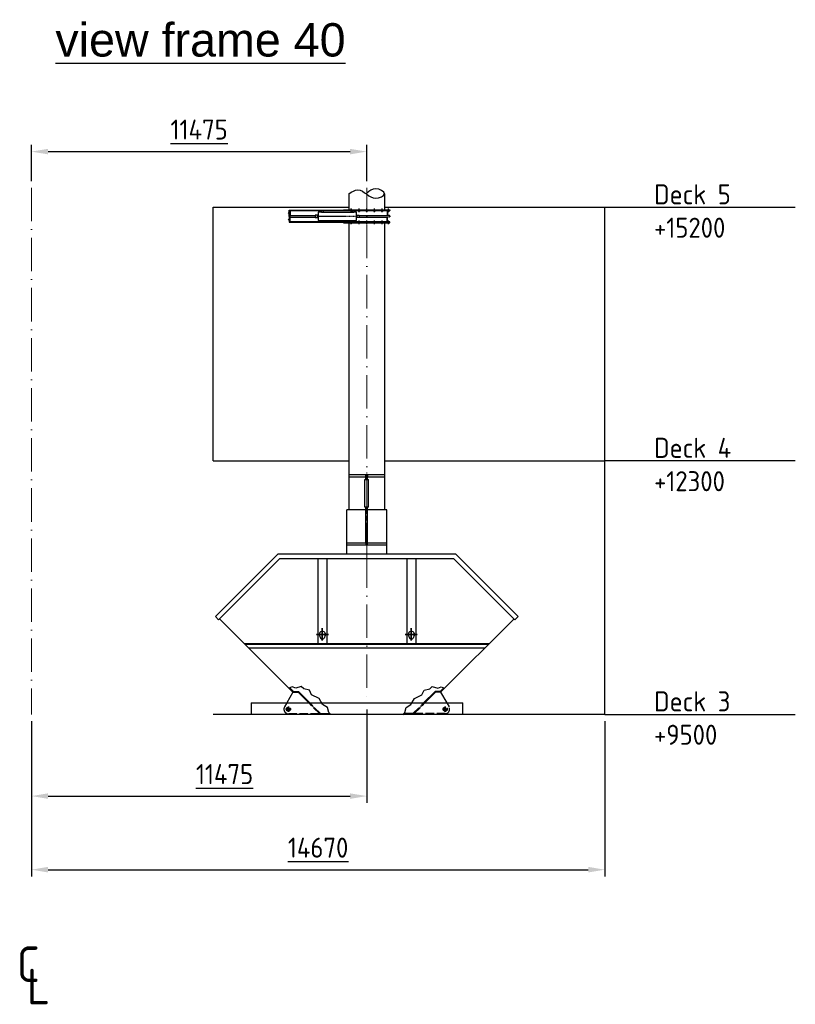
# Model space of a CAD drawing. Header units: millimetres. Extents: x 0 to 62175, y 0 to 44550.
# Tile 36 of 38: x 29130 to 37844, y 25193 to 36254. Entities that reach past the tile are written whole.
import ezdxf

# ---------------------------------------------------------------- set-up
doc = ezdxf.new("R2010")
doc.units = ezdxf.units.MM
for name, pattern in [('AM_DIN_F_W050', [6.25, 4.75, -1.5]), ('Amconstr', [9999, 9999, 0]), ('GEN7', [15, 10, -2.5, 0, -2.5]), ('GEN7A', [7.5, 5, -1.25, 0, -1.25]), ('MITTE', [2, 1.25, -0.25, 0.25, -0.25]), ('VERDECKT', [9.525, 6.35, -3.175])]:
    doc.linetypes.add(name, pattern=pattern)
for name, color, linetype, lineweight in [('0.25', 1, 'Continuous', 25), ('AM_5', 3, 'Continuous', 25), ('AM_CL', 1, 'Amconstr', 25), ('Mittellinie', 4, 'MITTE', 35), ('Schraffur', 1, 'Continuous', 25)]:
    doc.layers.add(name, color=color, linetype=linetype, lineweight=lineweight)
for name, color, linetype in [('0N', 7, 'Continuous'), ('7', 4, 'GEN7'), ('7A', 4, 'GEN7A'), ('7AN', 4, 'GEN7A'), ('_-0', 7, 'Continuous'), ('Verdecktekanten', 6, 'VERDECKT')]:
    doc.layers.add(name, color=color, linetype=linetype)
doc.styles.get("Standard").update_dxf_attribs({"font": 'ISOCP.SHX'})
doc.dimstyles.new('AM_ISO', dxfattribs={"dimscale": 75, "dimtxt": 3.5, "dimasz": 2.5, "dimexe": 1, "dimexo": 1, "dimgap": 1.5, "dimtad": 1, "dimdsep": 46, "dimtxsty": 'Standard', "dimcen": 0, "dimclrd": 256, "dimclre": 256, "dimclrt": 2, "dimadec": 0, "dimazin": 2, "dimtp": 0.1, "dimtm": 0.1, "dimtfac": 0.71, "dimtdec": 3, "dimtmove": 0, "dimatfit": 3, "dimfxl": 0, "dimtzin": 0, "dimlwd": -1, "dimlwe": -1, "dimarcsym": 0})

# ---------------------------------------------------------------- blocks, each defined once
blk = doc.blocks.new('*D189')
at = {"layer": 'AM_5'}
for p, q in [((29262, 34440), (29262, 34847)), ((33029, 34440), (33029, 34847)), ((29449, 34772), (32842, 34772))]:
    blk.add_line(p, q, dxfattribs=at)
for points in [[(29449, 34803), (29449, 34741), (29262, 34772)], [(32842, 34803), (32842, 34741), (33029, 34772)]]:
    blk.add_solid(points, dxfattribs=at)
at = {"layer": 'Defpoints', "color": 0}
for p in [(33029, 34772), (29262, 34365), (33029, 34365)]:
    blk.add_point(p, dxfattribs=at)
at = {"layer": 'AM_5', "color": 2, "insert": (31146, 35020), "char_height": 225, "attachment_point": 5}
blk.add_mtext('{\\L11475}', dxfattribs=at)
blk = doc.blocks.new('*U82')
at = {"layer": '0N'}
for p, q in [((1, 9), (0, 8)), ((0, 8), (0, -8)), ((1, 9), (8, 9)), ((1, 5), (8, 5)), ((8, 9), (8, 8)), ((8, 8), (8, -8)), ((1, -9), (0, -8)), ((1, -5), (8, -5)), ((1, -9), (8, -9)), ((8, -9), (8, -8))]:
    blk.add_line(p, q, dxfattribs=at)
for centre, radius, start, end in [((4, 7), 4.08, 154.4385, 214.4385), ((15, 0), 15.3, 162.383, 197.617), ((4, 7), 4.08, 325.5615, 25.5615), ((-7, 0), 15.3, 342.383, 17.617), ((4, -7), 4.08, 145.5615, 205.5615), ((4, -7), 4.08, 334.4385, 34.4385)]:
    blk.add_arc(centre, radius, start, end, dxfattribs=at)
at = {"layer": '7AN'}
blk.add_line((-15, 0), (23, 0), dxfattribs=at)
blk = doc.blocks.new('*U84')
at = {"layer": '0N'}
for p, q in [((1, 9), (0, 8)), ((0, 8), (0, -8)), ((1, 9), (8, 9)), ((1, 5), (8, 5)), ((8, 9), (8, 8)), ((8, 8), (8, -8)), ((1, -9), (0, -8)), ((1, -5), (8, -5)), ((1, -9), (8, -9)), ((8, -9), (8, -8))]:
    blk.add_line(p, q, dxfattribs=at)
for centre, radius, start, end in [((4, 7), 4.08, 154.4385, 214.4385), ((15, 0), 15.3, 162.383, 197.617), ((4, 7), 4.08, 325.5615, 25.5615), ((-7, 0), 15.3, 342.383, 17.617), ((4, -7), 4.08, 145.5615, 205.5615), ((4, -7), 4.08, 334.4385, 34.4385)]:
    blk.add_arc(centre, radius, start, end, dxfattribs=at)
at = {"layer": '7AN'}
blk.add_line((-15, 0), (23, 0), dxfattribs=at)
blk = doc.blocks.new('*U86')
at = {"layer": '0N'}
for p, q in [((1, 9), (0, 8)), ((0, 8), (0, -8)), ((1, 9), (8, 9)), ((1, 5), (8, 5)), ((8, 9), (8, 8)), ((8, 8), (8, -8)), ((1, -9), (0, -8)), ((1, -5), (8, -5)), ((1, -9), (8, -9)), ((8, -9), (8, -8))]:
    blk.add_line(p, q, dxfattribs=at)
for centre, radius, start, end in [((4, 7), 4.08, 154.4385, 214.4385), ((15, 0), 15.3, 162.383, 197.617), ((4, 7), 4.08, 325.5615, 25.5615), ((-7, 0), 15.3, 342.383, 17.617), ((4, -7), 4.08, 145.5615, 205.5615), ((4, -7), 4.08, 334.4385, 34.4385)]:
    blk.add_arc(centre, radius, start, end, dxfattribs=at)
at = {"layer": '7AN'}
blk.add_line((-15, 0), (23, 0), dxfattribs=at)
blk = doc.blocks.new('*U88')
at = {"layer": '0N'}
for p, q in [((1, 9), (0, 8)), ((0, 8), (0, -8)), ((1, 9), (8, 9)), ((1, 5), (8, 5)), ((8, 9), (8, 8)), ((8, 8), (8, -8)), ((1, -9), (0, -8)), ((1, -5), (8, -5)), ((1, -9), (8, -9)), ((8, -9), (8, -8))]:
    blk.add_line(p, q, dxfattribs=at)
for centre, radius, start, end in [((4, 7), 4.08, 154.4385, 214.4385), ((15, 0), 15.3, 162.383, 197.617), ((4, 7), 4.08, 325.5615, 25.5615), ((-7, 0), 15.3, 342.383, 17.617), ((4, -7), 4.08, 145.5615, 205.5615), ((4, -7), 4.08, 334.4385, 34.4385)]:
    blk.add_arc(centre, radius, start, end, dxfattribs=at)
at = {"layer": '7AN'}
blk.add_line((-15, 0), (23, 0), dxfattribs=at)
blk = doc.blocks.new('*U76')
at = {"layer": '0N'}
for p, q in [((1, 9), (0, 8)), ((0, 8), (0, -8)), ((1, 9), (8, 9)), ((1, 5), (8, 5)), ((8, 9), (8, 8)), ((8, 8), (8, -8)), ((1, -9), (0, -8)), ((1, -5), (8, -5)), ((1, -9), (8, -9)), ((8, -9), (8, -8))]:
    blk.add_line(p, q, dxfattribs=at)
for centre, radius, start, end in [((4, 7), 4.08, 154.4385, 214.4385), ((15, 0), 15.3, 162.383, 197.617), ((4, 7), 4.08, 325.5615, 25.5615), ((-7, 0), 15.3, 342.383, 17.617), ((4, -7), 4.08, 145.5615, 205.5615), ((4, -7), 4.08, 334.4385, 34.4385)]:
    blk.add_arc(centre, radius, start, end, dxfattribs=at)
at = {"layer": '7AN'}
blk.add_line((-15, 0), (23, 0), dxfattribs=at)
blk = doc.blocks.new('*U74')
at = {"layer": '0N'}
for p, q in [((1, 9), (0, 8)), ((0, 8), (0, -8)), ((1, 9), (8, 9)), ((1, 5), (8, 5)), ((8, 9), (8, 8)), ((8, 8), (8, -8)), ((1, -9), (0, -8)), ((1, -5), (8, -5)), ((1, -9), (8, -9)), ((8, -9), (8, -8))]:
    blk.add_line(p, q, dxfattribs=at)
for centre, radius, start, end in [((4, 7), 4.08, 154.4385, 214.4385), ((15, 0), 15.3, 162.383, 197.617), ((4, 7), 4.08, 325.5615, 25.5615), ((-7, 0), 15.3, 342.383, 17.617), ((4, -7), 4.08, 145.5615, 205.5615), ((4, -7), 4.08, 334.4385, 34.4385)]:
    blk.add_arc(centre, radius, start, end, dxfattribs=at)
at = {"layer": '7AN'}
blk.add_line((-15, 0), (23, 0), dxfattribs=at)
blk = doc.blocks.new('*U72')
at = {"layer": '0N'}
for p, q in [((1, 9), (0, 8)), ((0, 8), (0, -8)), ((1, 9), (8, 9)), ((1, 5), (8, 5)), ((8, 9), (8, 8)), ((8, 8), (8, -8)), ((1, -9), (0, -8)), ((1, -5), (8, -5)), ((1, -9), (8, -9)), ((8, -9), (8, -8))]:
    blk.add_line(p, q, dxfattribs=at)
for centre, radius, start, end in [((4, 7), 4.08, 154.4385, 214.4385), ((15, 0), 15.3, 162.383, 197.617), ((4, 7), 4.08, 325.5615, 25.5615), ((-7, 0), 15.3, 342.383, 17.617), ((4, -7), 4.08, 145.5615, 205.5615), ((4, -7), 4.08, 334.4385, 34.4385)]:
    blk.add_arc(centre, radius, start, end, dxfattribs=at)
at = {"layer": '7AN'}
blk.add_line((-15, 0), (23, 0), dxfattribs=at)
blk = doc.blocks.new('*U70')
at = {"layer": '0N'}
for p, q in [((1, 9), (0, 8)), ((0, 8), (0, -8)), ((1, 9), (8, 9)), ((1, 5), (8, 5)), ((8, 9), (8, 8)), ((8, 8), (8, -8)), ((1, -9), (0, -8)), ((1, -5), (8, -5)), ((1, -9), (8, -9)), ((8, -9), (8, -8))]:
    blk.add_line(p, q, dxfattribs=at)
for centre, radius, start, end in [((4, 7), 4.08, 154.4385, 214.4385), ((15, 0), 15.3, 162.383, 197.617), ((4, 7), 4.08, 325.5615, 25.5615), ((-7, 0), 15.3, 342.383, 17.617), ((4, -7), 4.08, 145.5615, 205.5615), ((4, -7), 4.08, 334.4385, 34.4385)]:
    blk.add_arc(centre, radius, start, end, dxfattribs=at)
at = {"layer": '7AN'}
blk.add_line((-15, 0), (23, 0), dxfattribs=at)
blk = doc.blocks.new('*U94')
at = {"layer": '0N'}
for p, q in [((1, 9), (0, 8)), ((0, 8), (0, -8)), ((1, 9), (8, 9)), ((1, 5), (8, 5)), ((8, 9), (8, 8)), ((8, 8), (8, -8)), ((1, -9), (0, -8)), ((1, -5), (8, -5)), ((1, -9), (8, -9)), ((8, -9), (8, -8))]:
    blk.add_line(p, q, dxfattribs=at)
for centre, radius, start, end in [((4, 7), 4.08, 154.4385, 214.4385), ((15, 0), 15.3, 162.383, 197.617), ((4, 7), 4.08, 325.5615, 25.5615), ((-7, 0), 15.3, 342.383, 17.617), ((4, -7), 4.08, 145.5615, 205.5615), ((4, -7), 4.08, 334.4385, 34.4385)]:
    blk.add_arc(centre, radius, start, end, dxfattribs=at)
at = {"layer": '7AN'}
blk.add_line((-15, 0), (23, 0), dxfattribs=at)
blk = doc.blocks.new('*U96')
at = {"layer": '0N'}
for p, q in [((1, 9), (0, 8)), ((0, 8), (0, -8)), ((1, 9), (8, 9)), ((1, 5), (8, 5)), ((8, 9), (8, 8)), ((8, 8), (8, -8)), ((1, -9), (0, -8)), ((1, -5), (8, -5)), ((1, -9), (8, -9)), ((8, -9), (8, -8))]:
    blk.add_line(p, q, dxfattribs=at)
for centre, radius, start, end in [((4, 7), 4.08, 154.4385, 214.4385), ((15, 0), 15.3, 162.383, 197.617), ((4, 7), 4.08, 325.5615, 25.5615), ((-7, 0), 15.3, 342.383, 17.617), ((4, -7), 4.08, 145.5615, 205.5615), ((4, -7), 4.08, 334.4385, 34.4385)]:
    blk.add_arc(centre, radius, start, end, dxfattribs=at)
at = {"layer": '7AN'}
blk.add_line((-15, 0), (23, 0), dxfattribs=at)
blk = doc.blocks.new('*U78')
at = {"layer": '0N'}
for p, q in [((1, 9), (0, 8)), ((0, 8), (0, -8)), ((1, 9), (8, 9)), ((1, 5), (8, 5)), ((8, 9), (8, 8)), ((8, 8), (8, -8)), ((1, -9), (0, -8)), ((1, -5), (8, -5)), ((1, -9), (8, -9)), ((8, -9), (8, -8))]:
    blk.add_line(p, q, dxfattribs=at)
for centre, radius, start, end in [((4, 7), 4.08, 154.4385, 214.4385), ((15, 0), 15.3, 162.383, 197.617), ((4, 7), 4.08, 325.5615, 25.5615), ((-7, 0), 15.3, 342.383, 17.617), ((4, -7), 4.08, 145.5615, 205.5615), ((4, -7), 4.08, 334.4385, 34.4385)]:
    blk.add_arc(centre, radius, start, end, dxfattribs=at)
at = {"layer": '7AN'}
blk.add_line((-15, 0), (23, 0), dxfattribs=at)
blk = doc.blocks.new('*U66')
at = {"layer": '0N'}
for p, q in [((1, 9), (0, 8)), ((0, 8), (0, -8)), ((1, 9), (8, 9)), ((1, 5), (8, 5)), ((8, 9), (8, 8)), ((8, 8), (8, -8)), ((1, -9), (0, -8)), ((1, -5), (8, -5)), ((1, -9), (8, -9)), ((8, -9), (8, -8))]:
    blk.add_line(p, q, dxfattribs=at)
for centre, radius, start, end in [((4, 7), 4.08, 154.4385, 214.4385), ((15, 0), 15.3, 162.383, 197.617), ((4, 7), 4.08, 325.5615, 25.5615), ((-7, 0), 15.3, 342.383, 17.617), ((4, -7), 4.08, 145.5615, 205.5615), ((4, -7), 4.08, 334.4385, 34.4385)]:
    blk.add_arc(centre, radius, start, end, dxfattribs=at)
at = {"layer": '7AN'}
blk.add_line((-15, 0), (23, 0), dxfattribs=at)
blk = doc.blocks.new('*U106')
at = {"layer": '0N'}
for p, q in [((1, 9), (0, 8)), ((0, 8), (0, -8)), ((1, 9), (8, 9)), ((1, 5), (8, 5)), ((8, 9), (8, 8)), ((8, 8), (8, -8)), ((1, -9), (0, -8)), ((1, -5), (8, -5)), ((1, -9), (8, -9)), ((8, -9), (8, -8))]:
    blk.add_line(p, q, dxfattribs=at)
for centre, radius, start, end in [((4, 7), 4.08, 154.4385, 214.4385), ((15, 0), 15.3, 162.383, 197.617), ((4, 7), 4.08, 325.5615, 25.5615), ((-7, 0), 15.3, 342.383, 17.617), ((4, -7), 4.08, 145.5615, 205.5615), ((4, -7), 4.08, 334.4385, 34.4385)]:
    blk.add_arc(centre, radius, start, end, dxfattribs=at)
at = {"layer": '7AN'}
blk.add_line((-15, 0), (23, 0), dxfattribs=at)
blk = doc.blocks.new('*U108')
at = {"layer": '0N'}
for p, q in [((1, 9), (0, 8)), ((0, 8), (0, -8)), ((1, 9), (8, 9)), ((1, 5), (8, 5)), ((8, 9), (8, 8)), ((8, 8), (8, -8)), ((1, -9), (0, -8)), ((1, -5), (8, -5)), ((1, -9), (8, -9)), ((8, -9), (8, -8))]:
    blk.add_line(p, q, dxfattribs=at)
for centre, radius, start, end in [((4, 7), 4.08, 154.4385, 214.4385), ((15, 0), 15.3, 162.383, 197.617), ((4, 7), 4.08, 325.5615, 25.5615), ((-7, 0), 15.3, 342.383, 17.617), ((4, -7), 4.08, 145.5615, 205.5615), ((4, -7), 4.08, 334.4385, 34.4385)]:
    blk.add_arc(centre, radius, start, end, dxfattribs=at)
at = {"layer": '7AN'}
blk.add_line((-15, 0), (23, 0), dxfattribs=at)
blk = doc.blocks.new('*U104')
at = {"layer": '0N'}
for p, q in [((1, 9), (0, 8)), ((0, 8), (0, -8)), ((1, 9), (8, 9)), ((1, 5), (8, 5)), ((8, 9), (8, 8)), ((8, 8), (8, -8)), ((1, -9), (0, -8)), ((1, -5), (8, -5)), ((1, -9), (8, -9)), ((8, -9), (8, -8))]:
    blk.add_line(p, q, dxfattribs=at)
for centre, radius, start, end in [((4, 7), 4.08, 154.4385, 214.4385), ((15, 0), 15.3, 162.383, 197.617), ((4, 7), 4.08, 325.5615, 25.5615), ((-7, 0), 15.3, 342.383, 17.617), ((4, -7), 4.08, 145.5615, 205.5615), ((4, -7), 4.08, 334.4385, 34.4385)]:
    blk.add_arc(centre, radius, start, end, dxfattribs=at)
at = {"layer": '7AN'}
blk.add_line((-15, 0), (23, 0), dxfattribs=at)
blk = doc.blocks.new('*U102')
at = {"layer": '0N'}
for p, q in [((1, 9), (0, 8)), ((0, 8), (0, -8)), ((1, 9), (8, 9)), ((1, 5), (8, 5)), ((8, 9), (8, 8)), ((8, 8), (8, -8)), ((1, -9), (0, -8)), ((1, -5), (8, -5)), ((1, -9), (8, -9)), ((8, -9), (8, -8))]:
    blk.add_line(p, q, dxfattribs=at)
for centre, radius, start, end in [((4, 7), 4.08, 154.4385, 214.4385), ((15, 0), 15.3, 162.383, 197.617), ((4, 7), 4.08, 325.5615, 25.5615), ((-7, 0), 15.3, 342.383, 17.617), ((4, -7), 4.08, 145.5615, 205.5615), ((4, -7), 4.08, 334.4385, 34.4385)]:
    blk.add_arc(centre, radius, start, end, dxfattribs=at)
at = {"layer": '7AN'}
blk.add_line((-15, 0), (23, 0), dxfattribs=at)
blk = doc.blocks.new('*U110')
at = {"layer": '0N'}
for p, q in [((1, 9), (0, 8)), ((0, 8), (0, -8)), ((1, 9), (8, 9)), ((1, 5), (8, 5)), ((8, 9), (8, 8)), ((8, 8), (8, -8)), ((1, -9), (0, -8)), ((1, -5), (8, -5)), ((1, -9), (8, -9)), ((8, -9), (8, -8))]:
    blk.add_line(p, q, dxfattribs=at)
for centre, radius, start, end in [((4, 7), 4.08, 154.4385, 214.4385), ((15, 0), 15.3, 162.383, 197.617), ((4, 7), 4.08, 325.5615, 25.5615), ((-7, 0), 15.3, 342.383, 17.617), ((4, -7), 4.08, 145.5615, 205.5615), ((4, -7), 4.08, 334.4385, 34.4385)]:
    blk.add_arc(centre, radius, start, end, dxfattribs=at)
at = {"layer": '7AN'}
blk.add_line((-15, 0), (23, 0), dxfattribs=at)
blk = doc.blocks.new('*U112')
at = {"layer": '0N'}
for p, q in [((1, 9), (0, 8)), ((0, 8), (0, -8)), ((1, 9), (8, 9)), ((1, 5), (8, 5)), ((8, 9), (8, 8)), ((8, 8), (8, -8)), ((1, -9), (0, -8)), ((1, -5), (8, -5)), ((1, -9), (8, -9)), ((8, -9), (8, -8))]:
    blk.add_line(p, q, dxfattribs=at)
for centre, radius, start, end in [((4, 7), 4.08, 154.4385, 214.4385), ((15, 0), 15.3, 162.383, 197.617), ((4, 7), 4.08, 325.5615, 25.5615), ((-7, 0), 15.3, 342.383, 17.617), ((4, -7), 4.08, 145.5615, 205.5615), ((4, -7), 4.08, 334.4385, 34.4385)]:
    blk.add_arc(centre, radius, start, end, dxfattribs=at)
at = {"layer": '7AN'}
blk.add_line((-15, 0), (23, 0), dxfattribs=at)
blk = doc.blocks.new('*U100')
at = {"layer": '0N'}
for p, q in [((1, 9), (0, 8)), ((0, 8), (0, -8)), ((1, 9), (8, 9)), ((1, 5), (8, 5)), ((8, 9), (8, 8)), ((8, 8), (8, -8)), ((1, -9), (0, -8)), ((1, -5), (8, -5)), ((1, -9), (8, -9)), ((8, -9), (8, -8))]:
    blk.add_line(p, q, dxfattribs=at)
for centre, radius, start, end in [((4, 7), 4.08, 154.4385, 214.4385), ((15, 0), 15.3, 162.383, 197.617), ((4, 7), 4.08, 325.5615, 25.5615), ((-7, 0), 15.3, 342.383, 17.617), ((4, -7), 4.08, 145.5615, 205.5615), ((4, -7), 4.08, 334.4385, 34.4385)]:
    blk.add_arc(centre, radius, start, end, dxfattribs=at)
at = {"layer": '7AN'}
blk.add_line((-15, 0), (23, 0), dxfattribs=at)
blk = doc.blocks.new('*U98')
at = {"layer": '0N'}
for p, q in [((1, 9), (0, 8)), ((0, 8), (0, -8)), ((1, 9), (8, 9)), ((1, 5), (8, 5)), ((8, 9), (8, 8)), ((8, 8), (8, -8)), ((1, -9), (0, -8)), ((1, -5), (8, -5)), ((1, -9), (8, -9)), ((8, -9), (8, -8))]:
    blk.add_line(p, q, dxfattribs=at)
for centre, radius, start, end in [((4, 7), 4.08, 154.4385, 214.4385), ((15, 0), 15.3, 162.383, 197.617), ((4, 7), 4.08, 325.5615, 25.5615), ((-7, 0), 15.3, 342.383, 17.617), ((4, -7), 4.08, 145.5615, 205.5615), ((4, -7), 4.08, 334.4385, 34.4385)]:
    blk.add_arc(centre, radius, start, end, dxfattribs=at)
at = {"layer": '7AN'}
blk.add_line((-15, 0), (23, 0), dxfattribs=at)
blk = doc.blocks.new('*U116')
at = {"layer": '0N'}
for p, q in [((1, 9), (0, 8)), ((0, 8), (0, -8)), ((1, 9), (8, 9)), ((1, 5), (8, 5)), ((8, 9), (8, 8)), ((8, 8), (8, -8)), ((1, -9), (0, -8)), ((1, -5), (8, -5)), ((1, -9), (8, -9)), ((8, -9), (8, -8))]:
    blk.add_line(p, q, dxfattribs=at)
for centre, radius, start, end in [((4, 7), 4.08, 154.4385, 214.4385), ((15, 0), 15.3, 162.383, 197.617), ((4, 7), 4.08, 325.5615, 25.5615), ((-7, 0), 15.3, 342.383, 17.617), ((4, -7), 4.08, 145.5615, 205.5615), ((4, -7), 4.08, 334.4385, 34.4385)]:
    blk.add_arc(centre, radius, start, end, dxfattribs=at)
at = {"layer": '7AN'}
blk.add_line((-15, 0), (23, 0), dxfattribs=at)
blk = doc.blocks.new('*U114')
at = {"layer": '0N'}
for p, q in [((1, 9), (0, 8)), ((0, 8), (0, -8)), ((1, 9), (8, 9)), ((1, 5), (8, 5)), ((8, 9), (8, 8)), ((8, 8), (8, -8)), ((1, -9), (0, -8)), ((1, -5), (8, -5)), ((1, -9), (8, -9)), ((8, -9), (8, -8))]:
    blk.add_line(p, q, dxfattribs=at)
for centre, radius, start, end in [((4, 7), 4.08, 154.4385, 214.4385), ((15, 0), 15.3, 162.383, 197.617), ((4, 7), 4.08, 325.5615, 25.5615), ((-7, 0), 15.3, 342.383, 17.617), ((4, -7), 4.08, 145.5615, 205.5615), ((4, -7), 4.08, 334.4385, 34.4385)]:
    blk.add_arc(centre, radius, start, end, dxfattribs=at)
at = {"layer": '7AN'}
blk.add_line((-15, 0), (23, 0), dxfattribs=at)
blk = doc.blocks.new('*U90')
at = {"layer": '0N'}
for p, q in [((1, 9), (0, 8)), ((0, 8), (0, -8)), ((1, 9), (8, 9)), ((1, 5), (8, 5)), ((8, 9), (8, 8)), ((8, 8), (8, -8)), ((1, -9), (0, -8)), ((1, -5), (8, -5)), ((1, -9), (8, -9)), ((8, -9), (8, -8))]:
    blk.add_line(p, q, dxfattribs=at)
for centre, radius, start, end in [((4, 7), 4.08, 154.4385, 214.4385), ((15, 0), 15.3, 162.383, 197.617), ((4, 7), 4.08, 325.5615, 25.5615), ((-7, 0), 15.3, 342.383, 17.617), ((4, -7), 4.08, 145.5615, 205.5615), ((4, -7), 4.08, 334.4385, 34.4385)]:
    blk.add_arc(centre, radius, start, end, dxfattribs=at)
at = {"layer": '7AN'}
blk.add_line((-15, 0), (23, 0), dxfattribs=at)
blk = doc.blocks.new('*U92')
at = {"layer": '0N'}
for p, q in [((1, 9), (0, 8)), ((0, 8), (0, -8)), ((1, 9), (8, 9)), ((1, 5), (8, 5)), ((8, 9), (8, 8)), ((8, 8), (8, -8)), ((1, -9), (0, -8)), ((1, -5), (8, -5)), ((1, -9), (8, -9)), ((8, -9), (8, -8))]:
    blk.add_line(p, q, dxfattribs=at)
for centre, radius, start, end in [((4, 7), 4.08, 154.4385, 214.4385), ((15, 0), 15.3, 162.383, 197.617), ((4, 7), 4.08, 325.5615, 25.5615), ((-7, 0), 15.3, 342.383, 17.617), ((4, -7), 4.08, 145.5615, 205.5615), ((4, -7), 4.08, 334.4385, 34.4385)]:
    blk.add_arc(centre, radius, start, end, dxfattribs=at)
at = {"layer": '7AN'}
blk.add_line((-15, 0), (23, 0), dxfattribs=at)
blk = doc.blocks.new('*U80')
at = {"layer": '0N'}
for p, q in [((1, 9), (0, 8)), ((0, 8), (0, -8)), ((1, 9), (8, 9)), ((1, 5), (8, 5)), ((8, 9), (8, 8)), ((8, 8), (8, -8)), ((1, -9), (0, -8)), ((1, -5), (8, -5)), ((1, -9), (8, -9)), ((8, -9), (8, -8))]:
    blk.add_line(p, q, dxfattribs=at)
for centre, radius, start, end in [((4, 7), 4.08, 154.4385, 214.4385), ((15, 0), 15.3, 162.383, 197.617), ((4, 7), 4.08, 325.5615, 25.5615), ((-7, 0), 15.3, 342.383, 17.617), ((4, -7), 4.08, 145.5615, 205.5615), ((4, -7), 4.08, 334.4385, 34.4385)]:
    blk.add_arc(centre, radius, start, end, dxfattribs=at)
at = {"layer": '7AN'}
blk.add_line((-15, 0), (23, 0), dxfattribs=at)
blk = doc.blocks.new('*U68')
at = {"layer": '0N'}
for p, q in [((1, 9), (0, 8)), ((0, 8), (0, -8)), ((1, 9), (8, 9)), ((1, 5), (8, 5)), ((8, 9), (8, 8)), ((8, 8), (8, -8)), ((1, -9), (0, -8)), ((1, -5), (8, -5)), ((1, -9), (8, -9)), ((8, -9), (8, -8))]:
    blk.add_line(p, q, dxfattribs=at)
for centre, radius, start, end in [((4, 7), 4.08, 154.4385, 214.4385), ((15, 0), 15.3, 162.383, 197.617), ((4, 7), 4.08, 325.5615, 25.5615), ((-7, 0), 15.3, 342.383, 17.617), ((4, -7), 4.08, 145.5615, 205.5615), ((4, -7), 4.08, 334.4385, 34.4385)]:
    blk.add_arc(centre, radius, start, end, dxfattribs=at)
at = {"layer": '7AN'}
blk.add_line((-15, 0), (23, 0), dxfattribs=at)
blk = doc.blocks.new('*D197')
at = {"layer": 'AM_5'}
for p, q in [((29262, 28373), (29262, 26630)), ((35704, 28373), (35704, 26630)), ((29449, 26705), (35517, 26705))]:
    blk.add_line(p, q, dxfattribs=at)
for points in [[(29449, 26737), (29449, 26674), (29262, 26705)], [(35517, 26737), (35517, 26674), (35704, 26705)]]:
    blk.add_solid(points, dxfattribs=at)
at = {"layer": 'Defpoints', "color": 0}
for p in [(29262, 28448), (35704, 28448), (35704, 26705)]:
    blk.add_point(p, dxfattribs=at)
at = {"layer": 'AM_5', "color": 2, "insert": (32483, 26953), "char_height": 225, "attachment_point": 5}
blk.add_mtext('\\L14670\\l', dxfattribs=at)
blk = doc.blocks.new('*D230')
at = {"layer": 'AM_5'}
for p, q in [((33030, 28503), (33030, 27457)), ((29262, 28373), (29262, 27457)), ((29449, 27532), (32842, 27532))]:
    blk.add_line(p, q, dxfattribs=at)
for points in [[(29449, 27563), (29449, 27501), (29262, 27532)], [(32842, 27563), (32842, 27501), (33030, 27532)]]:
    blk.add_solid(points, dxfattribs=at)
at = {"layer": 'Defpoints', "color": 0}
for p in [(33030, 28578), (29262, 28448), (33030, 27532)]:
    blk.add_point(p, dxfattribs=at)
at = {"layer": 'AM_5', "color": 2, "insert": (31432, 27779), "char_height": 225, "attachment_point": 5, "rotation": 0.0034}
blk.add_mtext('{\\L11475}', dxfattribs=at)

msp = doc.modelspace()

# ---------------------------------------------------------------- hatches: boundary and pattern name
at = {"layer": '0.25', "linetype": 'Continuous'}
h = msp.add_hatch(dxfattribs=at)
h.set_pattern_fill('ANSI31', color=256, scale=5, angle=90, style=0)
h.set_pattern_definition([(135, (30231.459, 28383.084), (-11.22532, -11.22532), [])])
h.paths.add_polyline_path([(33802.189, 28698.147), (33858.758, 28698.147), (33903.645, 28743.035), (33893.653, 28747.184), (33854.616, 28708.147), (33798.047, 28708.147), (33548.047, 28458.147), (33442.299, 28458.147), (33432.987, 28448.145), (33608.759, 28448.148), (33618.758, 28458.147), (33562.189, 28458.147)])
at = {"layer": 'Schraffur', "linetype": 'Continuous'}
h = msp.add_hatch(dxfattribs=at)
h.set_pattern_fill('ANSI31', color=256, scale=5, style=0)
h.set_pattern_definition([(45, (30831.459, 28383.084), (-11.22532, 11.22532), [])])
h.paths.add_polyline_path([(32497.002, 28458.147), (32440.304, 28458.147), (32450.334, 28448.117), (32626.228, 28448.12), (32616.893, 28458.147), (32511.145, 28458.147), (32261.145, 28708.147), (32204.576, 28708.147), (32165.539, 28747.184), (32155.455, 28742.997), (32200.304, 28698.147), (32257.002, 28698.147)])

# ---------------------------------------------------------------- linework, layer by layer
at = {"linetype": 'Continuous'}
for p, q in [((32829.466, 34298.219), (32829.466, 34117.762)), ((33229.466, 34298.219), (33229.466, 34117.762)), ((31304.451, 31298.222), (31304.451, 34148.222)), ((35704.451, 28448.162), (35704.451, 34148.222)), ((32829.466, 33972.812), (32829.466, 30748.243)), ((33229.466, 33972.812), (33229.466, 30748.266)), ((31304.451, 31298.222), (32829.466, 31298.222)), ((33229.466, 31298.222), (35704.451, 31298.222)), ((33009.466, 31088.255), (33049.466, 31088.255)), ((33009.466, 30778.255), (33009.466, 31088.255)), ((33019.466, 31088.255), (33019.466, 31118.255)), ((33039.466, 31088.255), (33039.466, 31118.255)), ((33049.466, 30778.255), (33049.466, 31088.255)), ((33049.466, 30778.255), (33009.466, 30778.255)), ((33019.466, 30378.255), (33019.466, 30778.255)), ((33039.466, 30378.255), (33039.466, 30778.255)), ((33254.466, 30748.268), (32804.466, 30748.241)), ((32804.466, 30248.241), (32804.466, 30748.241)), ((33254.466, 30248.268), (33254.466, 30748.268)), ((31329.531, 29548.217), (32029.498, 30248.185)), ((31364.886, 29512.862), (32050.21, 30198.186)), ((34029.434, 30248.314), (32029.498, 30248.185)), ((34008.725, 30198.313), (32050.21, 30198.186)), ((33552.159, 30198.159), (32450.304, 30198.129)), ((32479.531, 30198.211), (32479.531, 29243.274)), ((32579.531, 30198.217), (32579.531, 29243.274)), ((32704.611, 30248.235), (32704.611, 30248.219)), ((33104.611, 30248.258), (33104.611, 30248.243)), ((33479.531, 30198.282), (33479.531, 29243.274)), ((33579.531, 30198.288), (33579.531, 29243.274)), ((34694.176, 29512.862), (34008.725, 30198.313)), ((34729.531, 29548.217), (34029.434, 30248.314)), ((31364.886, 29512.862), (31329.531, 29548.217)), ((34694.176, 29512.862), (34729.531, 29548.217)), ((32200.387, 28698.065), (31375.238, 29523.214)), ((33858.758, 28698.147), (34683.824, 29523.214)), ((32501.123, 29370.105), (32497.362, 29359.114)), ((32497.926, 29335.572), (32509.376, 29306.7)), ((32561.136, 29335.572), (32549.686, 29306.7)), ((32557.939, 29370.105), (32561.7, 29359.114)), ((33501.123, 29370.105), (33497.362, 29359.114)), ((33497.926, 29335.572), (33509.376, 29306.7)), ((33561.136, 29335.572), (33549.686, 29306.7)), ((33557.939, 29370.105), (33561.7, 29359.114)), ((34403.926, 29243.315), (31655.218, 29243.234)), ((34395.926, 29235.315), (31663.218, 29235.234)), ((34353.926, 29193.315), (31705.218, 29193.234)), ((32200.434, 28698.147), (32131.192, 28578.217)), ((32204.576, 28708.147), (32165.539, 28747.184)), ((32200.434, 28698.147), (32257.002, 28698.147)), ((32204.576, 28708.147), (32261.145, 28708.147)), ((32376.932, 28578.217), (32257.002, 28698.147)), ((32391.074, 28578.217), (32261.145, 28708.147)), ((33668.117, 28578.217), (33798.047, 28708.147)), ((33682.259, 28578.217), (33802.189, 28698.147)), ((33854.616, 28708.147), (33798.047, 28708.147)), ((33858.758, 28698.147), (33802.189, 28698.147)), ((33854.616, 28708.147), (33893.653, 28747.184)), ((33858.758, 28698.147), (33927.999, 28578.217)), ((31729.531, 28578.217), (31729.531, 28448.217)), ((31729.531, 28578.217), (34108.758, 28578.217)), ((34108.758, 28448.217), (34108.758, 28578.217)), ((35704.451, 28448.172), (31304.451, 28448.122)), ((33608.759, 28448.148), (32450.334, 28448.117))]:
    msp.add_line(p, q, dxfattribs=at)
for p, q in [((32158.466, 34043.012), (32158.466, 34112.562)), ((32158.466, 34112.562), (33289.466, 34112.562)), ((32163.666, 34112.562), (32163.666, 34043.012)), ((32170.166, 34106.062), (32170.166, 34054.062)), ((33256.966, 34106.062), (32170.166, 34106.062)), ((32520.49, 34090.62), (32483.466, 34090.62)), ((32483.466, 34090.62), (32483.466, 33999.62)), ((32520.49, 34090.62), (32520.49, 34106.062)), ((32520.49, 34090.62), (32884.691, 34090.62)), ((32539.99, 34106.062), (32539.99, 34090.62)), ((32769.466, 34112.562), (32769.466, 34117.762)), ((32769.466, 34117.762), (33268.016, 34117.762)), ((32865.191, 34106.062), (32865.191, 34090.62)), ((32884.691, 34106.062), (32884.691, 34090.62)), ((32912.466, 34090.62), (32884.691, 34090.62)), ((32912.466, 33999.62), (32912.466, 34090.62)), ((33256.966, 34112.562), (33256.966, 34054.062)), ((33289.466, 34112.562), (33256.966, 34112.562)), ((33262.166, 34100.167), (33262.166, 34059.957)), ((33286.189, 34106.958), (33266.933, 34105.349)), ((33278.416, 34117.762), (33289.466, 34117.762)), ((33289.466, 34117.762), (33289.466, 34112.562)), ((33289.466, 34112.562), (33289.466, 34110.521)), ((32158.466, 34047.562), (32158.466, 33978.012)), ((32158.466, 34047.562), (32158.466, 34043.012)), ((32158.466, 33978.012), (33289.466, 33978.012)), ((32163.666, 33978.012), (32163.666, 34043.012)), ((32170.166, 34054.062), (32450.966, 34054.062)), ((32170.166, 33984.512), (32170.166, 34036.512)), ((32170.166, 34036.512), (32450.966, 34036.512)), ((33256.966, 33984.512), (32170.166, 33984.512)), ((32450.966, 34058.12), (32450.966, 34032.12)), ((32483.466, 34058.12), (32450.966, 34058.12)), ((32450.966, 34032.12), (32483.466, 34032.12)), ((32483.466, 33999.62), (32912.466, 33999.62)), ((32520.49, 33999.62), (32520.49, 33984.512)), ((32539.99, 33984.512), (32539.99, 33999.62)), ((32769.466, 33972.812), (32769.466, 33978.012)), ((32769.466, 33972.812), (33289.466, 33972.812)), ((32865.191, 33984.512), (32865.191, 33999.62)), ((32884.691, 33984.512), (32884.691, 33999.62)), ((32912.466, 34058.12), (32944.966, 34058.12)), ((32944.966, 34032.12), (32912.466, 34032.12)), ((32944.966, 34058.12), (32944.966, 34032.12)), ((32944.966, 34054.062), (33256.966, 34054.062)), ((32944.966, 34036.512), (33256.966, 34036.512)), ((33256.966, 33978.012), (33256.966, 34036.512)), ((33289.466, 33978.012), (33256.966, 33978.012)), ((33262.166, 33990.407), (33262.166, 34030.617)), ((33286.189, 34053.166), (33266.933, 34054.775)), ((33286.189, 34037.408), (33266.933, 34035.799)), ((33286.189, 33983.616), (33266.933, 33985.225)), ((33289.466, 34047.562), (33289.466, 34049.603)), ((33289.466, 34047.562), (33289.466, 34043.012)), ((33289.466, 34043.012), (33289.466, 34047.562)), ((33289.466, 34043.012), (33289.466, 34040.971)), ((33289.466, 33978.012), (33289.466, 33980.053)), ((33289.466, 33972.812), (33289.466, 33978.012))]:
    msp.add_line(p, q)
at = {"color": 6, "linetype": 'AM_DIN_F_W050', "ltscale": 20}
for p, q in [((32131.192, 28578.217), (32105.171, 28533.147)), ((32497.002, 28458.147), (32376.932, 28578.217)), ((32511.145, 28458.147), (32391.074, 28578.217)), ((33548.047, 28458.147), (33668.117, 28578.217)), ((33562.189, 28458.147), (33682.259, 28578.217)), ((33927.999, 28578.217), (33954.021, 28533.147)), ((32148.472, 28458.147), (32497.002, 28458.147)), ((32450.334, 28448.117), (32440.304, 28458.147)), ((32511.145, 28458.147), (32616.893, 28458.147)), ((33548.047, 28458.147), (33442.299, 28458.147)), ((33910.719, 28458.147), (33562.189, 28458.147)), ((33608.758, 28448.147), (33618.758, 28458.147))]:
    msp.add_line(p, q, dxfattribs=at)
for centre in [(32148.124, 28508.147), (33911.067, 28508.147)]:
    msp.add_circle(centre, 22.5, dxfattribs=at)
for centre, radius, start, end in [((33267.366, 34100.167), 5.2, 94.7766532, 180), ((33285.891, 34110.521), 3.575, 274.7766532, 0), ((33267.366, 34059.957), 5.2, 180, 265.2233468), ((33267.366, 34030.617), 5.2, 94.7766532, 180), ((33267.366, 33990.407), 5.2, 180, 265.2233468), ((33285.891, 34049.603), 3.575, 0, 85.2233468), ((33285.891, 34040.971), 3.575, 274.7766532, 0), ((33285.891, 33980.053), 3.575, 0, 85.2233468)]:
    msp.add_arc(centre, radius, start, end)
at = {"linetype": 'Continuous'}
for centre, radius, start, end in [((32529.531, 29348.106), 34, 161.1097721, 201.6326261), ((32512.477, 29366.22), 12, 101.9007148, 161.1097721), ((32529.531, 29290.106), 90, 90, 102.7263045), ((32529.531, 29290.106), 90, 77.2736955, 90), ((32546.585, 29366.22), 12, 18.8902279, 78.0992852), ((32529.531, 29348.106), 34, 338.3673739, 18.8902279), ((33529.531, 29348.106), 34, 161.1097721, 201.6326261), ((33512.477, 29366.22), 12, 101.9007148, 161.1097721), ((33529.531, 29290.106), 90, 90, 102.7263045), ((33529.531, 29290.106), 90, 77.2736955, 90), ((33546.585, 29366.22), 12, 18.8902279, 78.0992852), ((33529.531, 29348.106), 34, 338.3673739, 18.8902279), ((32520.531, 29311.124), 12, 201.6326261, 249.6267087), ((32529.531, 29348.106), 50, 254.7190448, 270), ((32529.531, 29348.106), 50, 270, 282.0738118), ((32538.531, 29311.124), 12, 276.9814757, 338.3673739), ((33520.531, 29311.124), 12, 201.6326261, 263.0185243), ((33529.531, 29348.106), 50, 257.9261882, 270), ((33529.531, 29348.106), 50, 270, 285.2809552), ((33538.531, 29311.124), 12, 290.3732913, 338.3673739)]:
    msp.add_arc(centre, radius, start, end, dxfattribs=at)
at = {"color": 6, "linetype": 'AM_DIN_F_W050', "ltscale": 20}
for centre, start, end in [((32148.472, 28508.147), 150, 270), ((33910.719, 28508.147), 270, 30)]:
    msp.add_arc(centre, 50, start, end, dxfattribs=at)
at = {"layer": '0.25', "linetype": 'Continuous'}
for points in [[(32626.203, 28448.147), (32603.67, 28472.352), (32588.766, 28528.728), (32533.411, 28560.639), (32495.088, 28626.589), (32409.925, 28670.201), (32385.441, 28720.195), (32321.569, 28738.278), (32293.892, 28761.68), (32232.149, 28743.597), (32192.761, 28758.489), (32155.546, 28743.035)], [(33432.989, 28448.147), (33455.522, 28472.352), (33470.426, 28528.728), (33525.781, 28560.639), (33564.104, 28626.589), (33649.266, 28670.201), (33673.751, 28720.195), (33737.622, 28738.278), (33765.3, 28761.68), (33827.043, 28743.597), (33866.43, 28758.489), (33903.645, 28743.035)]]:
    msp.add_lwpolyline(points, dxfattribs=at)
at = {"layer": '7'}
msp.add_line((32467.786, 34045.12), (32923.691, 34045.12), dxfattribs=at)
at = {"layer": '7A', "lineweight": 13, "ltscale": 75}
for p, q in [((29261.722, 34365.072), (29261.722, 28448.222)), ((33029.466, 30198.239), (33029.466, 34365.069)), ((33029.611, 30248.249), (33029.611, 28578.217))]:
    msp.add_line(p, q, dxfattribs=at)
at = {"layer": '7A', "lineweight": 13, "ltscale": 10}
msp.add_line((33029.466, 30328.255), (33029.466, 31168.255), dxfattribs=at)
at = {"layer": '_-0'}
for p, q in [((33029.466, 34304.598), (33022.074, 34298.483)), ((32829.466, 31143.255), (33229.466, 31143.255)), ((32829.466, 31118.255), (33229.466, 31118.255)), ((33019.466, 31118.255), (33019.466, 31143.255)), ((33039.466, 31143.255), (33039.466, 31118.255)), ((32804.466, 30378.255), (33254.466, 30378.255)), ((32804.466, 30353.255), (33254.466, 30353.255)), ((33019.466, 30378.255), (33019.466, 30353.255)), ((33039.466, 30353.255), (33039.466, 30378.255))]:
    msp.add_line(p, q, dxfattribs=at)
msp.add_spline([(32829.466, 34298.219), (32929.466, 34342.67), (33029.466, 34293.011), (33129.466, 34249.974), (33229.466, 34298.219), (33129.466, 34354.257), (33029.466, 34304.598)], degree=3, dxfattribs=at)
at = {"layer": 'AM_CL'}
for p, q in [((31304.451, 34148.222), (32829.466, 34148.222)), ((33229.466, 34148.222), (35704.451, 34148.222)), ((35704.451, 34148.222), (37844.188, 34148.222)), ((37844.188, 31298.222), (35704.451, 31298.222)), ((35704.451, 28448.222), (37844.188, 28448.222))]:
    msp.add_line(p, q, dxfattribs=at)
at = {"layer": 'Mittellinie', "linetype": 'MITTE'}
for p, q in [((32459.531, 29348.106), (32599.531, 29348.106)), ((32529.531, 29418.106), (32529.531, 29278.106)), ((33599.531, 29348.106), (33459.531, 29348.106)), ((33529.531, 29418.106), (33529.531, 29278.106)), ((32148.472, 28478.147), (32148.472, 28538.147)), ((33910.719, 28478.147), (33910.719, 28538.147)), ((32178.472, 28508.147), (32118.472, 28508.147)), ((33880.719, 28508.147), (33940.719, 28508.147))]:
    msp.add_line(p, q, dxfattribs=at)
at = {"layer": 'Verdecktekanten'}
for p, q in [((33025.466, 31140.255), (33033.466, 31140.255)), ((33025.466, 31118.255), (33025.466, 31140.255)), ((33025.466, 31137.255), (33033.466, 31137.255)), ((33025.466, 31129.255), (33033.466, 31129.255)), ((33033.466, 31140.255), (33033.466, 31118.255)), ((33025.466, 30378.255), (33025.466, 30356.255)), ((33025.466, 30367.255), (33033.466, 30367.255)), ((33025.466, 30359.255), (33033.466, 30359.255)), ((33025.466, 30356.255), (33033.466, 30356.255)), ((33033.466, 30356.255), (33033.466, 30378.255))]:
    msp.add_line(p, q, dxfattribs=at)

# ---------------------------------------------------------------- block references
at = {"layer": '0N', "xscale": 0.65, "yscale": 0.65, "zscale": 0.65}
for name, p, rotation in [('*U114', (32158.466, 34081.362), 180), ('*U102', (32855.916, 34117.762), 90), ('*U104', (32855.916, 34100.602), 90), ('*U98', (32942.366, 34117.762), 90), ('*U100', (32942.366, 34100.602), 90), ('*U80', (33029.466, 34117.762), 90), ('*U68', (33029.466, 34100.602), 90), ('*U66', (33115.266, 34117.762), 90), ('*U78', (33115.266, 34100.602), 90), ('*U74', (33201.716, 34117.762), 90), ('*U76', (33201.716, 34100.602), 90), ('*U70', (33273.216, 34117.762), 90), ('*U72', (33273.216, 34100.414), 90), ('*U116', (32158.466, 34009.212), 180), ('*U108', (32855.916, 33984.512), 90), ('*U106', (32855.916, 33967.352), 90), ('*U112', (32942.366, 33984.512), 90), ('*U110', (32942.366, 33967.352), 90), ('*U92', (33029.466, 33984.512), 90), ('*U90', (33029.466, 33967.352), 90), ('*U96', (33115.266, 33984.512), 90), ('*U94', (33115.266, 33967.352), 90), ('*U84', (33201.716, 33984.512), 90), ('*U82', (33201.716, 33967.352), 90), ('*U88', (33273.216, 33984.7), 90), ('*U86', (33273.216, 33967.352), 90)]:
    msp.add_blockref(name, p, dxfattribs=dict(at, rotation=rotation))

# ---------------------------------------------------------------- texts
at = {"attachment_point": 1}
for s, insert, char_height, width in [('{\\fArial|b0|i0|c0|p34;\\Lview frame 40}', (29531.082, 36215.033), 375, 13537.6132), ('Deck 5\\P+15200', (36257.421, 34404.744), 225, 6544.42538), ('Deck 4\\P+12300 ', (36257.421, 31556.82), 225, 6544.42538), ('Deck 3\\P+9500 ', (36257.421, 28708.896), 225, 6544.42538), ('C', (29098.477, 25843.328), 400, 11634.534), ('L', (29211.598, 25592.936), 400, 11634.534)]:
    msp.add_mtext(s, dxfattribs=dict(at, insert=insert, char_height=char_height, width=width))

# ---------------------------------------------------------------- dimensions: what is measured, and where the dimension line sits
at = {"layer": 'AM_5'}
for base, p1, p2, angle, text, picture, middle in [((33029.466, 34772.176), (29261.722, 34365.072), (33029.466, 34365.069), 180, '{\\L11475}', '*D189', (31145.594, 35019.676)), ((35704.451, 26705.46), (29261.722, 28448.222), (35704.451, 28448.162), 0, '\\L14670\\l', '*D197', (32483.086, 26952.96))]:
    dim = msp.add_linear_dim(base=base, p1=p1, p2=p2, angle=angle, text=text, dimstyle='AM_ISO', override={"dimtxt": 3, "dimdec": 0}, dxfattribs=at)
    dim.commit()
    dim.dimension.update_dxf_attribs({"geometry": picture, "text_midpoint": middle})
dim = msp.add_linear_dim(base=(33029.673, 27532.034), p1=(29261.722, 28448.222), p2=(33029.611, 28578.217), angle=0.003373, text='{\\L11475}', dimstyle='AM_ISO', override={"dimtxt": 3, "dimdec": 0}, dxfattribs=at)
dim.commit()
dim.dimension.update_dxf_attribs({"geometry": '*D230', "text_midpoint": (31431.703, 27531.94), "dimtype": 160})

doc.saveas('drawing.dxf')
